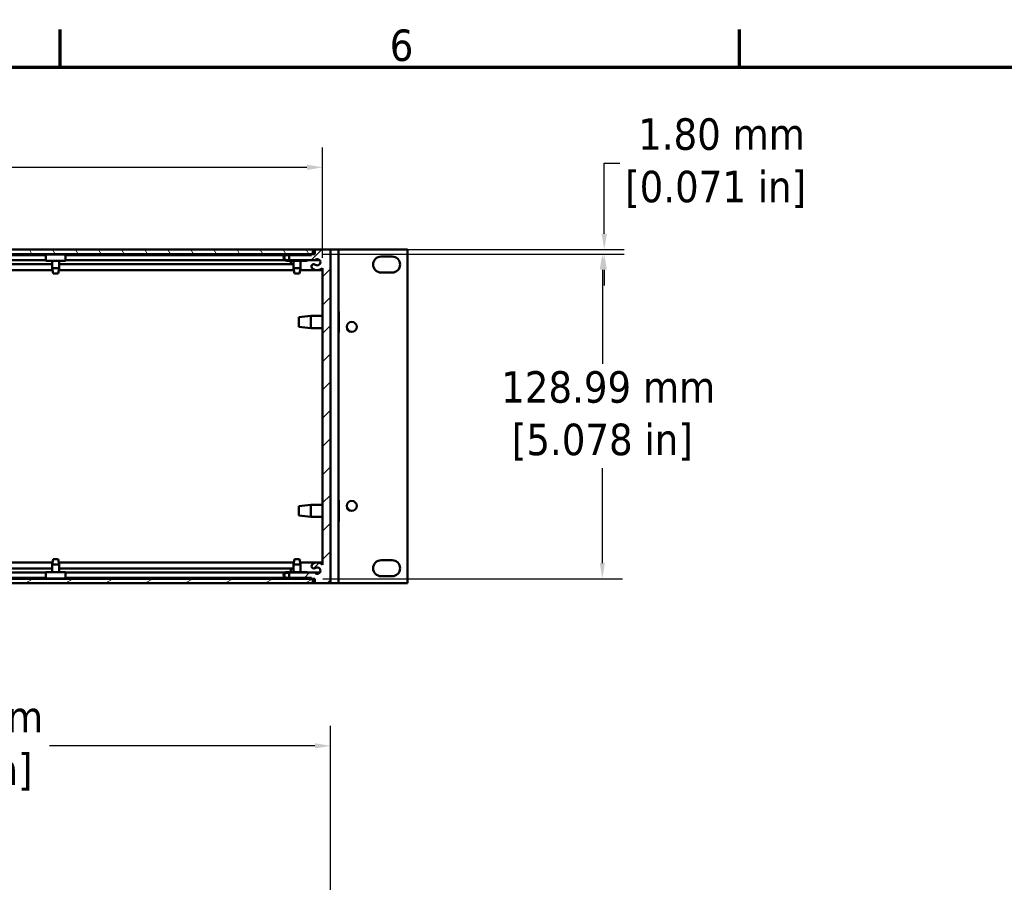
# Model space of a CAD drawing. Header units: millimetres. Extents: x 6 to 2153, y 38 to 1359.
# Tile 10 of 22: x 524 to 915, y 1010 to 1352. Entities that reach past the tile are written whole.
import ezdxf

# ---------------------------------------------------------------- set-up
doc = ezdxf.new("R2010")
doc.units = ezdxf.units.MM
doc.header["$LTSCALE"] = 2.5
for name, color, linetype, lineweight in [('Border (ANSI)', 7, 'Continuous', 70), ('Dimension (ANSI)', 7, 'Continuous', 25), ('Hatch (ANSI)', 7, 'Continuous', 18), ('Visible (ANSI)', 7, 'Continuous', 50)]:
    doc.layers.add(name, color=color, linetype=linetype, lineweight=lineweight)
doc.styles.add('Note Text (ANSI)', font='tahoma.ttf')
doc.dimstyles.new('Default - mm (ANSI)', dxfattribs={"dimscale": 2.5, "dimtxt": 5, "dimasz": 2.5, "dimexe": 3.175, "dimexo": 1.6002, "dimgap": 0.8, "dimtad": 0, "dimtih": 1, "dimtoh": 1, "dimrnd": 1e-08, "dimzin": 0, "dimdsep": 46, "dimtxsty": 'Note Text (ANSI)', "dimcen": 0.09, "dimdle": 10, "dimclrd": 256, "dimclre": 256, "dimclrt": 256, "dimadec": 1, "dimazin": 0, "dimtfac": 0.6096, "dimtofl": 0, "dimtmove": 0, "dimatfit": 3, "dimldrblk": 'Filled-1', "dimfxl": 1, "dimtolj": 1, "dimtzin": 0, "dimlwd": -1, "dimlwe": -1, "dimarcsym": 0})

# ---------------------------------------------------------------- blocks, each defined once
blk = doc.blocks.new('Borders Default Border')
at = {"layer": 'Border (ANSI)'}
for p, q in [((215.9, 533.4), (215.9, 539.42)), ((323.85, 533.4), (323.85, 539.42))]:
    blk.add_line(p, q, dxfattribs=at)
at = {"layer": 'Border (ANSI)', "flags": 128}
blk.add_lwpolyline([(12.7, 25.4), (12.7, 533.4), (850.9, 533.4), (850.9, 25.4), (12.7, 25.4)], dxfattribs=at)
at = {"layer": 'Border (ANSI)', "insert": (268.28, 534.31), "char_height": 5, "attachment_point": 7, "style": 'Note Text (ANSI)'}
blk.add_mtext('6', dxfattribs=at)
blk = doc.blocks.new('*D8')
at = {"layer": 'Defpoints', "color": 0, "transparency": 16777216}
for p in [(644.06, 1293.75), (228.76, 1253.75), (644.06, 1253.75)]:
    blk.add_point(p, dxfattribs=at)
at = {"layer": 'Dimension (ANSI)', "transparency": 16777216}
for p, q in [((228.76, 1257.76), (228.76, 1301.69)), ((644.06, 1257.76), (644.06, 1301.69)), ((235.01, 1293.75), (389.07, 1293.75)), ((637.81, 1293.75), (483.75, 1293.75))]:
    blk.add_line(p, q, dxfattribs=at)
for points in [[(235.01, 1294.8), (235.01, 1292.71), (228.76, 1293.75)], [(637.81, 1294.8), (637.81, 1292.71), (644.06, 1293.75)]]:
    blk.add_solid(points, dxfattribs=at)
at = {"layer": 'Dimension (ANSI)', "transparency": 16777216, "insert": (436.41, 1293.75), "char_height": 12.5, "attachment_point": 5, "style": 'Note Text (ANSI)'}
blk.add_mtext('\\A1; 415.30 mm\\P[16.350 in]', dxfattribs=at)
blk = doc.blocks.new('Filled-1')
at = {"color": 0}
for p, q in [((0, 0), (-1, 0.333)), ((-1, 0.333), (-1, -0.333)), ((-1, 0), (0, 0)), ((-1, -0.333), (0, 0))]:
    blk.add_line(p, q, dxfattribs=at)
at = {"color": 0, "flags": 128}
blk.add_lwpolyline([(-1, -0.333), (0, 0), (-1, 0.333), (-1, -0.333)], dxfattribs=at)
at = {"color": 0}
blk.add_solid([(-1, -0.333), (0, 0), (-1, 0.333), (-1, -0.333)], dxfattribs=at)
blk = doc.blocks.new('*D9')
at = {"layer": 'Defpoints', "color": 0, "transparency": 16777216}
for p in [(640.15, 1259.32), (640.14, 1130.34), (755.15, 1130.34)]:
    blk.add_point(p, dxfattribs=at)
at = {"layer": 'Dimension (ANSI)', "transparency": 16777216}
for p, q in [((644.15, 1259.32), (763.09, 1259.32)), ((755.15, 1253.07), (755.15, 1215.72)), ((755.15, 1136.59), (755.15, 1174.25)), ((644.14, 1130.34), (763.09, 1130.34))]:
    blk.add_line(p, q, dxfattribs=at)
for points in [[(754.11, 1253.07), (756.19, 1253.07), (755.15, 1259.32)], [(754.11, 1136.59), (756.19, 1136.59), (755.15, 1130.34)]]:
    blk.add_solid(points, dxfattribs=at)
at = {"layer": 'Dimension (ANSI)', "transparency": 16777216, "insert": (755.15, 1194.98), "char_height": 12.5, "attachment_point": 5, "style": 'Note Text (ANSI)'}
blk.add_mtext('\\A1; 128.99 mm\\P[5.078 in]', dxfattribs=at)
blk = doc.blocks.new('*D18')
at = {"layer": 'Defpoints', "color": 0, "transparency": 16777216}
for p in [(647.24, 1063.98), (225.59, 1001.18), (647.24, 1001.18)]:
    blk.add_point(p, dxfattribs=at)
at = {"layer": 'Dimension (ANSI)', "transparency": 16777216}
for p, q in [((225.59, 1005.18), (225.59, 1071.92)), ((647.24, 1005.18), (647.24, 1071.92)), ((231.84, 1063.98), (440.87, 1063.98)), ((640.99, 1063.98), (535.55, 1063.98))]:
    blk.add_line(p, q, dxfattribs=at)
for points in [[(231.84, 1065.02), (231.84, 1062.94), (225.59, 1063.98)], [(640.99, 1065.02), (640.99, 1062.94), (647.24, 1063.98)]]:
    blk.add_solid(points, dxfattribs=at)
at = {"layer": 'Dimension (ANSI)', "transparency": 16777216, "insert": (488.21, 1063.98), "char_height": 12.5, "attachment_point": 5, "style": 'Note Text (ANSI)'}
blk.add_mtext('\\A1; 421.65 mm\\P[16.600 in]', dxfattribs=at)
blk = doc.blocks.new('*D23')
at = {"layer": 'Defpoints', "color": 0, "transparency": 16777216}
for p in [(640.15, 1261.12), (640.15, 1259.32), (755.9, 1259.32)]:
    blk.add_point(p, dxfattribs=at)
at = {"layer": 'Dimension (ANSI)', "transparency": 16777216}
for p, q in [((755.9, 1267.37), (755.9, 1295.43)), ((755.9, 1295.43), (762.15, 1295.43)), ((644.15, 1261.12), (763.83, 1261.12)), ((644.15, 1259.32), (763.83, 1259.32)), ((755.9, 1253.07), (755.9, 1246.82))]:
    blk.add_line(p, q, dxfattribs=at)
for points in [[(754.86, 1267.37), (756.94, 1267.37), (755.9, 1261.12)], [(754.86, 1253.07), (756.94, 1253.07), (755.9, 1259.32)]]:
    blk.add_solid(points, dxfattribs=at)
at = {"layer": 'Dimension (ANSI)', "transparency": 16777216, "insert": (800.15, 1295.43), "char_height": 12.5, "attachment_point": 5, "style": 'Note Text (ANSI)'}
blk.add_mtext('\\A1; 1.80 mm\\P[0.071 in]', dxfattribs=at)

msp = doc.modelspace()

# ---------------------------------------------------------------- hatches: boundary and pattern name
at = {"layer": 'Hatch (ANSI)'}
h = msp.add_hatch(dxfattribs=at)
h.set_pattern_fill('ANSI31', color=256, scale=63.5, angle=75, style=0)
h.set_pattern_definition([(120, (0, 0), (-6.874077, -3.96875), [])])
h.paths.add_polyline_path([(232.703, 1261.125), (232.703, 1259.325), (640.153, 1259.325), (640.153, 1261.125)])
h = msp.add_hatch(dxfattribs=at)
h.set_pattern_fill('ANSI31', color=256, scale=63.5, style=0)
h.set_pattern_definition([(45, (0, 0), (-5.61266, 5.61266), [])])
edge = h.paths.add_edge_path()
edge.add_line((647.239, 1261.125), (640.889, 1261.125))
edge.add_line((640.889, 1261.125), (640.889, 1259.296))
edge.add_line((640.889, 1259.296), (639.619, 1259.296))
edge.add_line((639.619, 1259.296), (639.619, 1258.915))
edge.add_line((639.619, 1258.915), (630.729, 1258.915))
edge.add_line((630.729, 1258.915), (630.729, 1256.883))
edge.add_line((630.729, 1256.883), (640.919, 1256.883))
edge.add_ellipse((641.905, 1256.083), major_axis=(-0.986, 0.8), ratio=1, start_angle=91.64422, end_angle=360, ccw=False)
edge.add_ellipse((640.555, 1254.317), major_axis=(0.579, 0.757), ratio=1, start_angle=0, end_angle=179.99995)
edge.add_ellipse((641.905, 1256.083), major_axis=(-1.929, -2.522), ratio=1, start_angle=0, end_angle=80.24956)
edge.add_line((644.064, 1253.755), (644.064, 1135.907))
edge.add_ellipse((641.904, 1133.579), major_axis=(2.16, 2.327), ratio=1, start_angle=0, end_angle=80.27895)
edge.add_ellipse((640.554, 1135.345), major_axis=(-0.579, 0.757), ratio=1, start_angle=0, end_angle=52.59229)
edge.add_ellipse((640.554, 1135.345), major_axis=(-0.953, 0), ratio=1, start_angle=0, end_angle=127.39855)
edge.add_ellipse((641.905, 1133.579), major_axis=(-0.771, 1.009), ratio=1, start_angle=91.64419, end_angle=360, ccw=False)
edge.add_line((640.919, 1132.779), (630.729, 1132.779))
edge.add_line((630.729, 1132.779), (630.729, 1130.747))
edge.add_line((630.729, 1130.747), (639.619, 1130.747))
edge.add_line((639.619, 1130.747), (639.619, 1130.366))
edge.add_line((639.619, 1130.366), (640.889, 1130.366))
edge.add_line((640.889, 1130.366), (640.889, 1128.537))
edge.add_line((640.889, 1128.537), (647.239, 1128.537))
edge.add_line((647.239, 1128.537), (647.239, 1261.125))
h = msp.add_hatch(dxfattribs=at)
h.set_pattern_fill('ANSI31', color=256, scale=63.5, angle=-15, style=0)
h.set_pattern_definition([(30, (0, 0), (-3.96875, 6.874077), [])])
h.paths.add_polyline_path([(640.139, 1128.537), (640.139, 1130.337), (232.689, 1130.337), (232.689, 1128.537)])

# ---------------------------------------------------------------- linework, layer by layer
at = {"layer": 'Visible (ANSI)'}
for p, q in [((640.153, 1261.125), (232.703, 1261.125)), ((232.703, 1259.325), (640.153, 1259.325)), ((336.251, 1259.296), (536.606, 1259.296)), ((536.606, 1259.325), (536.606, 1259.171)), ((539.451, 1259.325), (539.451, 1259.171)), ((539.451, 1259.296), (632.431, 1259.296)), ((632.431, 1259.325), (632.431, 1259.171)), ((635.276, 1259.325), (635.276, 1259.171)), ((635.276, 1259.296), (639.619, 1259.296)), ((640.889, 1259.296), (639.619, 1259.296)), ((639.619, 1259.296), (639.619, 1258.915)), ((640.153, 1259.325), (640.153, 1261.125)), ((640.153, 1261.125), (640.889, 1261.125)), ((640.889, 1259.325), (640.153, 1259.325)), ((647.239, 1261.125), (640.889, 1261.125)), ((640.889, 1261.125), (640.889, 1259.296)), ((647.239, 1128.537), (647.239, 1261.125)), ((647.239, 1261.115), (648.414, 1261.115)), ((650.414, 1261.115), (648.414, 1261.115)), ((650.414, 1261.115), (650.414, 1128.527)), ((650.414, 1261.115), (651.414, 1261.115)), ((651.414, 1261.115), (676.719, 1261.115)), ((677.719, 1261.115), (676.719, 1261.115)), ((677.719, 1261.115), (677.719, 1128.527)), ((338.739, 1258.915), (534.089, 1258.915)), ((338.739, 1256.883), (534.089, 1256.883)), ((534.089, 1259.171), (541.939, 1259.171)), ((534.089, 1256.659), (534.089, 1259.171)), ((534.089, 1256.659), (541.939, 1256.659)), ((536.606, 1256.659), (536.606, 1253.708)), ((539.451, 1256.659), (539.451, 1253.708)), ((541.939, 1259.171), (541.939, 1256.659)), ((541.939, 1258.915), (629.018, 1258.915)), ((541.939, 1256.883), (629.062, 1256.883)), ((629.778, 1259.171), (637.928, 1259.171)), ((630.729, 1258.915), (629.778, 1258.915)), ((629.778, 1256.915), (630.729, 1256.915)), ((637.928, 1256.659), (629.778, 1256.659)), ((639.619, 1258.915), (630.729, 1258.915)), ((630.729, 1258.915), (630.729, 1256.883)), ((630.729, 1256.883), (640.919, 1256.883)), ((631.364, 1255.27), (631.364, 1256.659)), ((632.431, 1256.659), (632.431, 1253.708)), ((635.276, 1256.659), (635.276, 1253.708)), ((637.928, 1259.171), (637.928, 1258.915)), ((637.928, 1256.883), (637.928, 1256.659)), ((640.919, 1256.883), (642.891, 1256.883)), ((667.279, 1258.321), (671.649, 1258.321)), ((336.091, 1252.907), (536.765, 1252.907)), ((336.251, 1255.27), (536.606, 1255.27)), ((536.606, 1253.708), (539.451, 1253.708)), ((537.025, 1251.6), (536.606, 1253.708)), ((539.031, 1251.6), (537.025, 1251.6)), ((539.031, 1251.6), (539.451, 1253.708)), ((539.291, 1252.907), (632.59, 1252.907)), ((539.451, 1255.27), (632.431, 1255.27)), ((632.431, 1253.708), (635.276, 1253.708)), ((632.85, 1251.6), (632.431, 1253.708)), ((634.856, 1251.6), (632.85, 1251.6)), ((634.856, 1251.6), (635.276, 1253.708)), ((635.116, 1252.907), (644.064, 1252.907)), ((644.064, 1253.755), (644.064, 1135.907)), ((671.649, 1251.971), (667.279, 1251.971)), ((650.484, 1236.55), (650.414, 1236.55)), ((650.484, 1236.55), (650.484, 1228.092)), ((634.609, 1234.201), (639.385, 1234.734)), ((634.609, 1230.442), (634.609, 1234.201)), ((639.385, 1234.734), (639.385, 1229.908)), ((644.064, 1234.734), (639.385, 1234.734)), ((634.609, 1230.442), (639.385, 1229.908)), ((644.064, 1229.908), (639.385, 1229.908)), ((650.484, 1228.092), (650.414, 1228.092)), ((650.484, 1161.55), (650.414, 1161.55)), ((650.484, 1161.55), (650.484, 1153.092)), ((634.609, 1159.201), (639.385, 1159.734)), ((634.609, 1155.442), (634.609, 1159.201)), ((639.385, 1159.734), (639.385, 1154.908)), ((644.064, 1159.734), (639.385, 1159.734)), ((634.609, 1155.442), (639.385, 1154.908)), ((644.064, 1154.908), (639.385, 1154.908)), ((650.484, 1153.092), (650.414, 1153.092)), ((537.011, 1138.062), (536.592, 1135.954)), ((537.011, 1138.062), (539.017, 1138.062)), ((539.017, 1138.062), (539.436, 1135.954)), ((632.836, 1138.062), (632.417, 1135.954)), ((632.836, 1138.062), (634.842, 1138.062)), ((634.842, 1138.062), (635.261, 1135.954)), ((336.077, 1136.754), (536.751, 1136.754)), ((336.236, 1134.392), (536.592, 1134.392)), ((539.436, 1135.954), (536.592, 1135.954)), ((536.592, 1133.003), (536.592, 1135.954)), ((539.277, 1136.754), (632.576, 1136.754)), ((539.436, 1133.003), (539.436, 1135.954)), ((539.436, 1134.392), (632.417, 1134.392)), ((631.364, 1133.003), (631.364, 1134.392)), ((635.261, 1135.954), (632.417, 1135.954)), ((632.417, 1133.003), (632.417, 1135.954)), ((635.102, 1136.754), (641.844, 1136.754)), ((635.261, 1133.003), (635.261, 1135.954)), ((641.964, 1136.754), (644.064, 1136.754)), ((667.279, 1137.671), (671.649, 1137.671)), ((640.139, 1130.337), (232.689, 1130.337)), ((336.236, 1130.366), (536.592, 1130.366)), ((338.739, 1132.779), (534.089, 1132.779)), ((338.739, 1130.747), (534.089, 1130.747)), ((541.939, 1133.003), (534.089, 1133.003)), ((534.089, 1130.49), (534.089, 1133.003)), ((541.939, 1130.49), (534.089, 1130.49)), ((536.592, 1130.337), (536.592, 1130.49)), ((539.436, 1130.337), (539.436, 1130.49)), ((539.436, 1130.366), (632.417, 1130.366)), ((541.939, 1133.003), (541.939, 1130.49)), ((541.939, 1132.779), (629.062, 1132.779)), ((541.939, 1130.747), (629.018, 1130.747)), ((629.778, 1133.003), (637.928, 1133.003)), ((630.729, 1132.747), (629.778, 1132.747)), ((629.778, 1130.747), (630.729, 1130.747)), ((637.928, 1130.49), (629.778, 1130.49)), ((640.919, 1132.779), (630.729, 1132.779)), ((630.729, 1132.779), (630.729, 1130.747)), ((630.729, 1130.747), (639.619, 1130.747)), ((632.417, 1130.337), (632.417, 1130.49)), ((635.261, 1130.337), (635.261, 1130.49)), ((635.261, 1130.366), (639.619, 1130.366)), ((637.928, 1133.003), (637.928, 1132.779)), ((637.928, 1130.747), (637.928, 1130.49)), ((639.619, 1130.747), (639.619, 1130.366)), ((639.619, 1130.366), (640.889, 1130.366)), ((640.139, 1128.537), (640.139, 1130.337)), ((640.139, 1130.337), (640.889, 1130.337)), ((640.889, 1130.366), (640.889, 1128.537)), ((640.919, 1132.779), (642.891, 1132.779)), ((671.649, 1131.321), (667.279, 1131.321)), ((232.689, 1128.537), (640.139, 1128.537)), ((640.889, 1128.537), (640.139, 1128.537)), ((640.889, 1128.537), (647.239, 1128.537)), ((647.239, 1128.537), (647.239, 1128.527)), ((647.239, 1128.527), (648.414, 1128.527)), ((650.414, 1128.527), (648.414, 1128.527)), ((650.414, 1128.527), (651.414, 1128.527)), ((651.414, 1128.527), (676.719, 1128.527)), ((677.719, 1128.527), (676.719, 1128.527))]:
    msp.add_line(p, q, dxfattribs=at)
for centre in [(655.621, 1230.381), (655.621, 1159.261)]:
    msp.add_circle(centre, 1.994, dxfattribs=at)
for centre, radius, start, end in [((629.778, 1257.915), 1.256, 90, 270), ((629.778, 1257.915), 1, 90, 270), ((641.905, 1256.083), 1.27, 232.5941, 140.94988), ((667.279, 1255.146), 3.175, 90, 270), ((671.649, 1255.146), 3.175, 270, 90), ((640.555, 1254.317), 0.953, 52.5941, 232.59405), ((641.905, 1256.083), 3.175, 232.59405, 312.84361), ((640.554, 1135.345), 0.953, 127.41509, 180.00738), ((640.554, 1135.345), 0.953, 180.00738, 307.40593), ((641.904, 1133.579), 3.175, 47.13614, 127.41509), ((641.905, 1133.579), 1.27, 219.05012, 127.40593), ((667.279, 1134.496), 3.175, 90, 270), ((671.649, 1134.496), 3.175, 270, 90), ((629.778, 1131.747), 1.256, 90, 270), ((629.778, 1131.747), 1, 90, 270)]:
    msp.add_arc(centre, radius, start, end, dxfattribs=at)

# ---------------------------------------------------------------- block references
at = {"xscale": 2.5, "yscale": 2.5, "zscale": 2.5}
msp.add_blockref('Borders Default Border', (0, 0), dxfattribs=at)

# ---------------------------------------------------------------- dimensions: what is measured, and where the dimension line sits
at = {"layer": 'Dimension (ANSI)'}
for base, p1, p2, text, picture, middle in [((755.897, 1259.325), (640.153, 1261.125), (640.153, 1259.325), ' <> mm\\X[0.071 in]', '*D23', (800.153, 1295.431)), ((755.153, 1130.337), (640.153, 1259.325), (640.139, 1130.337), ' <> mm\\X[5.078 in]', '*D9', (755.153, 1194.984))]:
    dim = msp.add_linear_dim(base=base, p1=p1, p2=p2, angle=90, text=text, dimstyle='Default - mm (ANSI)', override={"dimdec": 2, "dimpost": '', "dimtp": 0, "dimtm": 0, "dimtdec": 2, "dimatfit": 1}, dxfattribs=at)
    dim.commit()
    dim.dimension.update_dxf_attribs({"geometry": picture, "text_midpoint": middle, "dimtype": 160})
for base, p1, p2, text, picture, middle in [((644.064, 1293.755), (228.764, 1253.755), (644.064, 1253.755), ' <> mm\\X[16.350 in]', '*D8', (436.414, 1293.755)), ((647.239, 1063.982), (225.589, 1001.181), (647.239, 1001.181), ' <> mm\\X[16.600 in]', '*D18', (488.207, 1063.982))]:
    dim = msp.add_linear_dim(base=base, p1=p1, p2=p2, text=text, dimstyle='Default - mm (ANSI)', override={"dimtih": 0, "dimtoh": 0, "dimdec": 2, "dimpost": '', "dimtp": 0, "dimtm": 0, "dimtdec": 2, "dimatfit": 1}, dxfattribs=at)
    dim.commit()
    dim.dimension.update_dxf_attribs({"geometry": picture, "text_midpoint": middle, "dimtype": 160})

doc.saveas('drawing.dxf')
